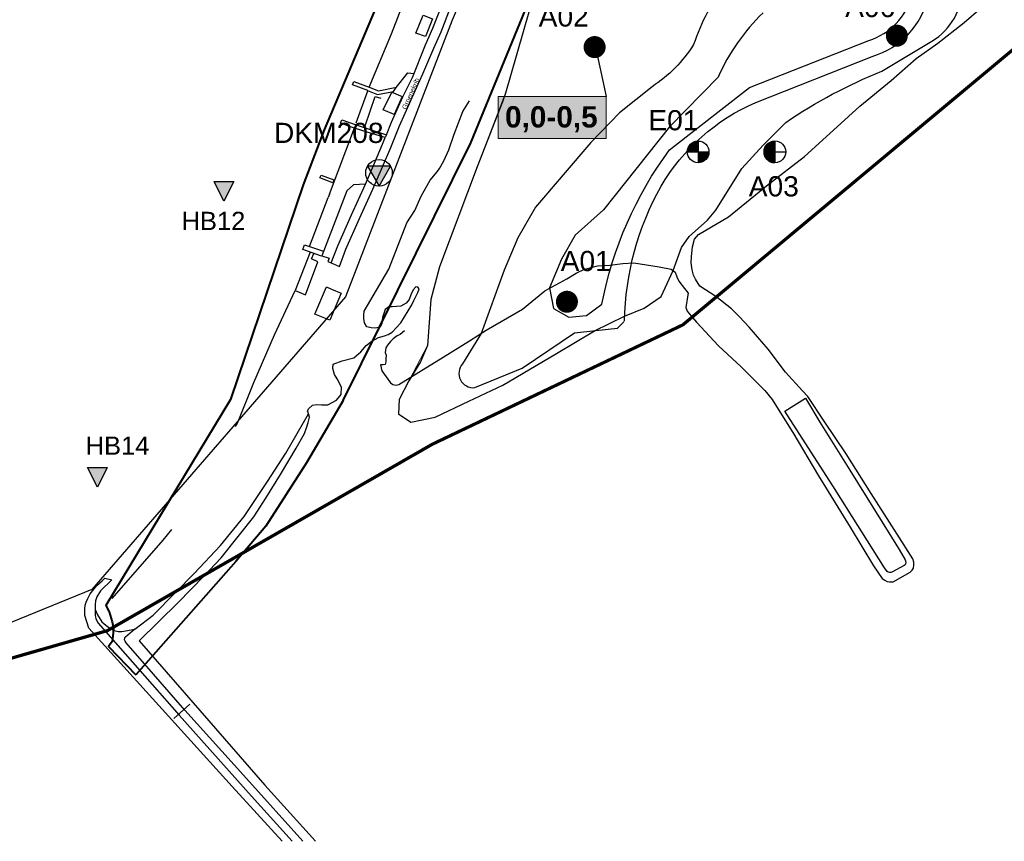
# Model space of a CAD drawing. Extents: x 158343 to 162498, y 431347 to 434500.
# Tile 3 of 248: x 158861 to 159166, y 433000 to 433254. Entities that reach past the tile are written whole.
import ezdxf
from ezdxf.enums import TextEntityAlignment as Align

# ---------------------------------------------------------------- set-up
doc = ezdxf.new("R2010")
doc.units = 0
doc.header["$LTSCALE"] = 10
doc.header["$MEASUREMENT"] = 0
doc.layers.get('0').update_dxf_attribs({"color": 1, "linetype": 'CONTINUOUS'})
doc.layers.get('Defpoints').update_dxf_attribs({"linetype": 'CONTINUOUS', "lineweight": 0})
doc.layers.add('000_onzichtbaar', color=8, linetype='CONTINUOUS', plot=False)
doc.layers.add('MEET', color=6, linetype='CONTINUOUS', plot=False)
for name, color, linetype in [('33_trappen en balustraden', 252, 'CONTINUOUS'), ('44_plafonds', 8, 'CONTINUOUS'), ('47_binneninrichting', 8, 'CONTINUOUS'), ('BORING-MWH', 7, 'CONTINUOUS'), ('BORING-MWH-NEW', 7, 'CONTINUOUS'), ('KLASSE-B-INDUSTRIE', 40, 'CONTINUOUS'), ('KWALITEIT-DIEPTE', 7, 'CONTINUOUS'), ('nieuw006m', 8, 'CONTINUOUS'), ('SONDERING', 7, 'CONTINUOUS'), ('STRNM', 7, 'CONTINUOUS'), ('WB-STEEKMONSTER', 7, 'CONTINUOUS'), ('X-XX-AL-grens_project-G', 7, 'AL-grens_project')]:
    doc.layers.add(name, color=color, linetype=linetype)
doc.styles.add('STANDAARD', font='arial.ttf')
doc.styles.get("Standard").update_dxf_attribs({"font": 'arial.ttf'})
doc.styles.add('Style-STANDARD', font='arial.ttf')
doc.styles.add('STYLE3', font='arialbd.ttf')
doc.linetypes.add('AL-grens_project', pattern='A,3.5,-2,[8,CCS.shx,S=2.5,R=0,X=0,Y=0],-2,3.5', length=11)

# ---------------------------------------------------------------- blocks, each defined once
blk = doc.blocks.new('STEEK')
at = {"layer": 'WB-STEEKMONSTER'}
blk.add_lwpolyline([(-2.7, 5.4), (2.7, 5.4), (0, 0)], close=True, dxfattribs=at)
blk.add_solid([(0, 0), (2.7, 5.4), (-2.7, 5.4)], dxfattribs=at)
at = {"layer": 'WB-STEEKMONSTER', "style": 'STANDAARD'}
blk.add_attdef('BNO', (-3.22, 8.87), '', height=5, dxfattribs=at)
blk = doc.blocks.new('B-4-MWH')
at = {"layer": 'BORING-MWH', "const_width": 2.19}
blk.add_lwpolyline([(-1.09, 0, 1), (1.09, 0, 1)], format="xyb", close=True, dxfattribs=at)
at = {"layer": 'BORING-MWH', "style": 'STANDAARD'}
blk.add_attdef('BNO', (2.3, 2.3), '', height=4, dxfattribs=at)
blk = doc.blocks.new('*X37')
at = {"color": 0}
for p, q in [((-69.56, 39.7), (-64.08, 39.7)), ((-69.56, 39.65), (-64.08, 39.65)), ((-69.55, 39.48), (-69.55, 39.71)), ((-69.55, 39.6), (-64.08, 39.6)), ((-69.55, 39.55), (-64.08, 39.55)), ((-69.55, 39.5), (-64.08, 39.5)), ((-69.55, 39.45), (-64.08, 39.45)), ((-69.55, 39.4), (-64.08, 39.4)), ((-69.54, 39.35), (-64.08, 39.35)), ((-69.54, 39.3), (-64.08, 39.3)), ((-69.53, 39.25), (-64.08, 39.25)), ((-69.53, 39.2), (-64.08, 39.2)), ((-69.52, 39.15), (-64.08, 39.15)), ((-69.52, 39.1), (-64.08, 39.1)), ((-69.51, 39.05), (-64.08, 39.05)), ((-69.5, 38.97), (-69.5, 39.71)), ((-69.5, 39), (-64.08, 39)), ((-69.5, 38.95), (-64.08, 38.95)), ((-69.49, 38.9), (-64.08, 38.9)), ((-69.48, 38.85), (-64.08, 38.85)), ((-69.47, 38.8), (-64.08, 38.8)), ((-69.46, 38.75), (-64.08, 38.75)), ((-69.45, 38.68), (-69.45, 39.71)), ((-69.45, 38.7), (-64.08, 38.7)), ((-69.44, 38.65), (-64.08, 38.65)), ((-69.43, 38.6), (-64.08, 38.6)), ((-69.42, 38.55), (-64.08, 38.55)), ((-69.41, 38.5), (-64.08, 38.5)), ((-69.4, 38.45), (-69.4, 39.71)), ((-69.4, 38.45), (-64.08, 38.45)), ((-69.39, 38.4), (-64.08, 38.4)), ((-69.37, 38.35), (-64.08, 38.35)), ((-69.36, 38.3), (-64.08, 38.3)), ((-69.35, 38.26), (-69.35, 39.71)), ((-69.35, 38.25), (-64.08, 38.25)), ((-69.33, 38.2), (-64.08, 38.2)), ((-69.32, 38.15), (-64.08, 38.15)), ((-69.3, 38.09), (-69.3, 39.71)), ((-69.3, 38.1), (-64.08, 38.1)), ((-69.29, 38.05), (-64.08, 38.05)), ((-69.27, 38), (-64.08, 38)), ((-69.25, 37.94), (-69.25, 39.71)), ((-69.25, 37.95), (-64.08, 37.95)), ((-69.23, 37.9), (-64.08, 37.9)), ((-69.22, 37.85), (-64.08, 37.85)), ((-69.2, 37.81), (-69.2, 39.71)), ((-69.2, 37.8), (-64.08, 37.8)), ((-69.18, 37.75), (-64.08, 37.75)), ((-69.16, 37.7), (-64.08, 37.7)), ((-69.15, 37.68), (-69.15, 39.71)), ((-69.14, 37.65), (-64.08, 37.65)), ((-69.12, 37.6), (-64.08, 37.6)), ((-69.1, 37.56), (-69.1, 39.71)), ((-69.1, 37.55), (-64.08, 37.55)), ((-69.07, 37.5), (-64.08, 37.5)), ((-69.05, 37.45), (-69.05, 39.71)), ((-69.05, 37.45), (-64.08, 37.45)), ((-69.03, 37.4), (-64.08, 37.4)), ((-69, 37.34), (-69, 39.71)), ((-69, 37.35), (-64.08, 37.35)), ((-68.98, 37.3), (-64.08, 37.3)), ((-68.95, 37.24), (-68.95, 39.71)), ((-68.95, 37.25), (-64.08, 37.25)), ((-68.93, 37.2), (-64.08, 37.2)), ((-68.9, 37.15), (-68.9, 39.71)), ((-68.9, 37.15), (-64.08, 37.15)), ((-68.87, 37.1), (-64.08, 37.1)), ((-68.85, 37.06), (-68.85, 39.71)), ((-68.85, 37.05), (-64.08, 37.05)), ((-68.82, 37), (-64.08, 37)), ((-68.8, 36.97), (-68.8, 39.71)), ((-68.79, 36.95), (-64.08, 36.95)), ((-68.76, 36.9), (-64.08, 36.9)), ((-68.75, 36.89), (-68.75, 39.71)), ((-68.73, 36.85), (-64.08, 36.85)), ((-68.7, 36.81), (-68.7, 39.71)), ((-68.69, 36.8), (-64.08, 36.8)), ((-68.66, 36.75), (-64.08, 36.75)), ((-68.65, 36.73), (-68.65, 39.71)), ((-68.63, 36.7), (-64.08, 36.7)), ((-68.6, 36.66), (-68.6, 39.71)), ((-68.6, 36.65), (-64.08, 36.65)), ((-68.56, 36.6), (-64.08, 36.6)), ((-68.55, 36.58), (-68.55, 39.71)), ((-68.53, 36.55), (-64.08, 36.55)), ((-68.5, 36.51), (-68.5, 39.71)), ((-68.49, 36.5), (-64.08, 36.5)), ((-68.45, 36.45), (-68.45, 39.71)), ((-68.45, 36.45), (-64.08, 36.45)), ((-68.41, 36.4), (-64.08, 36.4)), ((-68.4, 36.38), (-68.4, 39.71)), ((-68.38, 36.35), (-64.08, 36.35)), ((-68.35, 36.32), (-68.35, 39.71)), ((-68.34, 36.3), (-64.08, 36.3)), ((-68.3, 36.26), (-68.3, 39.71)), ((-68.29, 36.25), (-64.08, 36.25)), ((-68.25, 36.2), (-68.25, 39.71)), ((-68.25, 36.2), (-64.08, 36.2)), ((-68.21, 36.15), (-64.08, 36.15)), ((-68.2, 36.14), (-68.2, 39.71)), ((-68.17, 36.1), (-64.08, 36.1)), ((-68.15, 36.08), (-68.15, 39.71)), ((-68.12, 36.05), (-64.08, 36.05)), ((-68.1, 36.03), (-68.1, 39.71)), ((-68.07, 36), (-64.08, 36)), ((-68.05, 35.97), (-68.05, 39.71)), ((-68.03, 35.95), (-64.08, 35.95)), ((-68, 35.92), (-68, 39.71)), ((-67.98, 35.9), (-64.08, 35.9)), ((-67.95, 35.87), (-67.95, 39.71)), ((-67.93, 35.85), (-64.08, 35.85)), ((-67.9, 35.82), (-67.9, 39.71)), ((-67.88, 35.8), (-64.08, 35.8)), ((-67.85, 35.77), (-67.85, 39.71)), ((-67.82, 35.75), (-64.08, 35.75)), ((-67.8, 35.73), (-67.8, 39.71)), ((-67.77, 35.7), (-64.08, 35.7)), ((-67.75, 35.68), (-67.75, 39.71)), ((-67.72, 35.65), (-64.08, 35.65)), ((-67.7, 35.64), (-67.7, 39.71)), ((-67.66, 35.6), (-64.08, 35.6)), ((-67.65, 35.59), (-67.65, 39.71)), ((-67.6, 35.55), (-67.6, 39.71)), ((-67.6, 35.55), (-64.08, 35.55)), ((-67.55, 35.51), (-67.55, 39.71)), ((-67.54, 35.5), (-64.08, 35.5)), ((-67.5, 35.47), (-67.5, 39.71)), ((-67.48, 35.45), (-64.08, 35.45)), ((-67.45, 35.43), (-67.45, 39.71)), ((-67.41, 35.4), (-64.08, 35.4)), ((-67.4, 35.39), (-67.4, 39.71)), ((-67.35, 35.35), (-67.35, 39.71)), ((-67.35, 35.35), (-64.08, 35.35)), ((-67.3, 35.31), (-67.3, 39.71)), ((-67.28, 35.3), (-64.08, 35.3)), ((-67.25, 35.28), (-67.25, 39.71)), ((-67.21, 35.25), (-64.08, 35.25)), ((-67.2, 35.24), (-67.2, 39.71)), ((-67.15, 35.21), (-67.15, 39.71)), ((-67.14, 35.2), (-64.08, 35.2)), ((-67.1, 35.18), (-67.1, 39.71)), ((-67.06, 35.15), (-64.08, 35.15)), ((-67.05, 35.14), (-67.05, 39.71)), ((-67, 35.11), (-67, 39.71)), ((-66.98, 35.1), (-64.08, 35.1)), ((-66.95, 35.08), (-66.95, 39.71)), ((-66.9, 35.05), (-66.9, 39.71)), ((-66.9, 35.05), (-64.08, 35.05)), ((-66.85, 35.02), (-66.85, 39.71)), ((-66.82, 35), (-64.08, 35)), ((-66.8, 34.99), (-66.8, 39.71)), ((-66.75, 34.96), (-66.75, 39.71)), ((-66.73, 34.95), (-64.08, 34.95)), ((-66.7, 34.93), (-66.7, 39.71)), ((-66.65, 34.91), (-66.65, 39.71)), ((-66.64, 34.9), (-64.08, 34.9)), ((-66.6, 34.88), (-66.6, 39.71)), ((-66.55, 34.85), (-66.55, 39.71)), ((-66.54, 34.85), (-64.08, 34.85)), ((-66.5, 34.83), (-66.5, 39.71)), ((-66.45, 34.8), (-66.45, 39.71)), ((-66.44, 34.8), (-64.08, 34.8)), ((-66.4, 34.78), (-66.4, 39.71)), ((-66.35, 34.76), (-66.35, 39.71)), ((-66.3, 34.73), (-66.3, 39.71)), ((-66.25, 34.71), (-66.25, 39.71)), ((-66.2, 34.69), (-66.2, 39.71)), ((-66.15, 34.67), (-66.15, 39.71)), ((-66.1, 34.65), (-66.1, 39.71)), ((-66.05, 34.63), (-66.05, 39.71)), ((-66, 34.61), (-66, 39.71)), ((-65.95, 34.59), (-65.95, 39.71)), ((-65.9, 34.57), (-65.9, 39.71)), ((-65.85, 34.56), (-65.85, 39.71)), ((-65.8, 34.54), (-65.8, 39.71)), ((-65.75, 34.52), (-65.75, 39.71)), ((-65.7, 34.51), (-65.7, 39.71)), ((-65.65, 34.49), (-65.65, 39.71)), ((-65.6, 34.48), (-65.6, 39.71)), ((-65.55, 34.46), (-65.55, 39.71)), ((-65.5, 34.45), (-65.5, 39.71)), ((-65.45, 34.44), (-65.45, 39.71)), ((-65.4, 34.42), (-65.4, 39.71)), ((-65.35, 34.41), (-65.35, 39.71)), ((-65.3, 34.4), (-65.3, 39.71)), ((-65.25, 34.39), (-65.25, 39.71)), ((-65.2, 34.38), (-65.2, 39.71)), ((-65.15, 34.37), (-65.15, 39.71)), ((-65.1, 34.36), (-65.1, 39.71)), ((-65.05, 34.35), (-65.05, 39.71)), ((-65, 34.34), (-65, 39.71)), ((-64.95, 34.33), (-64.95, 39.71)), ((-64.9, 34.32), (-64.9, 39.71)), ((-64.85, 34.31), (-64.85, 39.71)), ((-64.8, 34.31), (-64.8, 39.71)), ((-64.75, 34.3), (-64.75, 39.71)), ((-64.7, 34.29), (-64.7, 39.71)), ((-64.65, 34.29), (-64.65, 39.71)), ((-64.6, 34.28), (-64.6, 39.71)), ((-64.55, 34.28), (-64.55, 39.71)), ((-64.5, 34.27), (-64.5, 39.71)), ((-64.45, 34.27), (-64.45, 39.71)), ((-64.4, 34.27), (-64.4, 39.71)), ((-64.35, 34.26), (-64.35, 39.71)), ((-64.3, 34.26), (-64.3, 39.71)), ((-64.25, 34.26), (-64.25, 39.71)), ((-64.2, 34.26), (-64.2, 39.71)), ((-64.15, 34.26), (-64.15, 39.71)), ((-64.1, 34.26), (-64.1, 39.71)), ((-66.33, 34.75), (-64.08, 34.75)), ((-66.22, 34.7), (-64.08, 34.7)), ((-66.1, 34.65), (-64.08, 34.65)), ((-65.97, 34.6), (-64.08, 34.6)), ((-65.83, 34.55), (-64.08, 34.55)), ((-65.67, 34.5), (-64.08, 34.5)), ((-65.5, 34.45), (-64.08, 34.45)), ((-65.3, 34.4), (-64.08, 34.4)), ((-65.07, 34.35), (-64.08, 34.35)), ((-64.75, 34.3), (-64.08, 34.3))]:
    blk.add_line(p, q, dxfattribs=at)
blk = doc.blocks.new('*X36')
at = {"color": 0}
for p, q in [((-69.51, 79.55), (-64.08, 79.55)), ((-69.5, 79.65), (-64.08, 79.65)), ((-69.5, 78.78), (-69.5, 79.62)), ((-69.5, 79.6), (-64.08, 79.6)), ((-69.49, 79.7), (-64.08, 79.7)), ((-69.48, 79.75), (-64.08, 79.75)), ((-69.47, 79.8), (-64.08, 79.8)), ((-69.46, 79.85), (-64.08, 79.85)), ((-69.45, 78.78), (-69.45, 79.91)), ((-69.45, 79.9), (-64.08, 79.9)), ((-69.44, 79.95), (-64.08, 79.95)), ((-69.43, 80), (-64.08, 80)), ((-69.42, 80.05), (-64.08, 80.05)), ((-69.41, 80.1), (-64.08, 80.1)), ((-69.4, 80.15), (-64.08, 80.15)), ((-69.4, 78.78), (-69.4, 80.13)), ((-69.38, 80.2), (-64.08, 80.2)), ((-69.37, 80.25), (-64.08, 80.25)), ((-69.36, 80.3), (-64.08, 80.3)), ((-69.35, 78.78), (-69.35, 80.32)), ((-69.34, 80.35), (-64.08, 80.35)), ((-69.33, 80.4), (-64.08, 80.4)), ((-69.31, 80.45), (-64.08, 80.45)), ((-69.3, 80.5), (-64.08, 80.5)), ((-69.3, 78.78), (-69.3, 80.49)), ((-69.28, 80.55), (-64.08, 80.55)), ((-69.26, 80.6), (-64.08, 80.6)), ((-69.25, 80.65), (-64.08, 80.65)), ((-69.25, 78.78), (-69.25, 80.64)), ((-69.23, 80.7), (-64.08, 80.7)), ((-69.21, 80.75), (-64.08, 80.75)), ((-69.2, 78.78), (-69.2, 80.78)), ((-69.19, 80.8), (-64.08, 80.8)), ((-69.17, 80.85), (-64.08, 80.85)), ((-69.15, 78.78), (-69.15, 80.91)), ((-69.15, 80.9), (-64.08, 80.9)), ((-69.13, 80.95), (-64.08, 80.95)), ((-69.11, 81), (-64.08, 81)), ((-69.1, 78.78), (-69.1, 81.02)), ((-69.09, 81.05), (-64.08, 81.05)), ((-69.07, 81.1), (-64.08, 81.1)), ((-69.05, 78.78), (-69.05, 81.14)), ((-69.04, 81.15), (-64.08, 81.15)), ((-69.02, 81.2), (-64.08, 81.2)), ((-69, 81.25), (-64.08, 81.25)), ((-69, 78.78), (-69, 81.24)), ((-68.97, 81.3), (-64.08, 81.3)), ((-68.95, 81.35), (-64.08, 81.35)), ((-68.95, 78.78), (-68.95, 81.34)), ((-68.92, 81.4), (-64.08, 81.4)), ((-68.9, 78.78), (-68.9, 81.44)), ((-68.89, 81.45), (-64.08, 81.45)), ((-68.86, 81.5), (-64.08, 81.5)), ((-68.85, 78.78), (-68.85, 81.53)), ((-68.84, 81.55), (-64.08, 81.55)), ((-68.81, 81.6), (-64.08, 81.6)), ((-68.8, 78.78), (-68.8, 81.61)), ((-68.78, 81.65), (-64.08, 81.65)), ((-68.75, 81.7), (-64.08, 81.7)), ((-68.75, 78.78), (-68.75, 81.7)), ((-68.72, 81.75), (-64.08, 81.75)), ((-68.7, 78.78), (-68.7, 81.78)), ((-68.69, 81.8), (-64.08, 81.8)), ((-68.65, 81.85), (-64.08, 81.85)), ((-68.65, 78.78), (-68.65, 81.85)), ((-68.62, 81.9), (-64.08, 81.9)), ((-68.6, 78.78), (-68.6, 81.93)), ((-68.59, 81.95), (-64.08, 81.95)), ((-68.55, 82), (-64.08, 82)), ((-68.55, 78.78), (-68.55, 82)), ((-68.52, 82.05), (-64.08, 82.05)), ((-68.5, 78.78), (-68.5, 82.07)), ((-68.48, 82.1), (-64.08, 82.1)), ((-68.45, 78.78), (-68.45, 82.14)), ((-68.44, 82.15), (-64.08, 82.15)), ((-68.4, 82.2), (-64.08, 82.2)), ((-68.4, 78.78), (-68.4, 82.2)), ((-68.36, 82.25), (-64.08, 82.25)), ((-68.35, 78.78), (-68.35, 82.27)), ((-68.32, 82.3), (-64.08, 82.3)), ((-68.3, 78.78), (-68.3, 82.33)), ((-68.28, 82.35), (-64.08, 82.35)), ((-68.25, 78.78), (-68.25, 82.39)), ((-68.24, 82.4), (-64.08, 82.4)), ((-68.2, 82.45), (-64.08, 82.45)), ((-68.2, 78.78), (-68.2, 82.45)), ((-68.15, 82.5), (-64.08, 82.5)), ((-68.15, 78.78), (-68.15, 82.5)), ((-68.11, 82.55), (-64.08, 82.55)), ((-68.1, 78.78), (-68.1, 82.56)), ((-68.06, 82.6), (-64.08, 82.6)), ((-68.05, 78.78), (-68.05, 82.61)), ((-68.01, 82.65), (-64.08, 82.65)), ((-68, 78.78), (-68, 82.66)), ((-67.96, 82.7), (-64.08, 82.7)), ((-67.95, 78.78), (-67.95, 82.71)), ((-67.91, 82.75), (-64.08, 82.75)), ((-67.9, 78.78), (-67.9, 82.76)), ((-67.86, 82.8), (-64.08, 82.8)), ((-67.85, 78.78), (-67.85, 82.81)), ((-67.81, 82.85), (-64.08, 82.85)), ((-67.8, 78.78), (-67.8, 82.86)), ((-67.76, 82.9), (-64.08, 82.9)), ((-67.75, 78.78), (-67.75, 82.9)), ((-67.7, 82.95), (-64.08, 82.95)), ((-67.7, 78.78), (-67.7, 82.95)), ((-67.65, 78.78), (-67.65, 82.99)), ((-67.64, 83), (-64.08, 83)), ((-67.6, 78.78), (-67.6, 83.04)), ((-67.58, 83.05), (-64.08, 83.05)), ((-67.55, 78.78), (-67.55, 83.08)), ((-67.52, 83.1), (-64.08, 83.1)), ((-67.5, 78.78), (-67.5, 83.12)), ((-67.46, 83.15), (-64.08, 83.15)), ((-67.45, 78.78), (-67.45, 83.16)), ((-67.4, 83.2), (-64.08, 83.2)), ((-67.4, 78.78), (-67.4, 83.2)), ((-67.35, 78.78), (-67.35, 83.23)), ((-67.33, 83.25), (-64.08, 83.25)), ((-67.3, 78.78), (-67.3, 83.27)), ((-67.26, 83.3), (-64.08, 83.3)), ((-67.25, 78.78), (-67.25, 83.31)), ((-67.2, 78.78), (-67.2, 83.34)), ((-67.19, 83.35), (-64.08, 83.35)), ((-67.15, 78.78), (-67.15, 83.38)), ((-67.12, 83.4), (-64.08, 83.4)), ((-67.1, 78.78), (-67.1, 83.41)), ((-67.05, 78.78), (-67.05, 83.44)), ((-67.04, 83.45), (-64.08, 83.45)), ((-67, 78.78), (-67, 83.48)), ((-66.96, 83.5), (-64.08, 83.5)), ((-66.95, 78.78), (-66.95, 83.51)), ((-66.9, 78.78), (-66.9, 83.54)), ((-66.88, 83.55), (-64.08, 83.55)), ((-66.85, 78.78), (-66.85, 83.57)), ((-66.8, 78.78), (-66.8, 83.6)), ((-66.79, 83.6), (-64.08, 83.6)), ((-66.75, 78.78), (-66.75, 83.62)), ((-66.7, 83.65), (-64.08, 83.65)), ((-66.7, 78.78), (-66.7, 83.65)), ((-66.65, 78.78), (-66.65, 83.68)), ((-66.61, 83.7), (-64.08, 83.7)), ((-66.6, 78.78), (-66.6, 83.71)), ((-66.55, 78.78), (-66.55, 83.73)), ((-66.51, 83.75), (-64.08, 83.75)), ((-66.5, 78.78), (-66.5, 83.76)), ((-66.45, 78.78), (-66.45, 83.78)), ((-66.41, 83.8), (-64.08, 83.8)), ((-66.4, 78.78), (-66.4, 83.8)), ((-66.35, 78.78), (-66.35, 83.83)), ((-66.3, 83.85), (-64.08, 83.85)), ((-66.3, 78.78), (-66.3, 83.85)), ((-66.25, 78.78), (-66.25, 83.87)), ((-66.2, 78.78), (-66.2, 83.89)), ((-66.19, 83.9), (-64.08, 83.9)), ((-66.15, 78.78), (-66.15, 83.92)), ((-66.1, 78.78), (-66.1, 83.94)), ((-66.06, 83.95), (-64.08, 83.95)), ((-66.05, 78.78), (-66.05, 83.96)), ((-66, 78.78), (-66, 83.97)), ((-65.95, 78.78), (-65.95, 83.99)), ((-65.93, 84), (-64.08, 84)), ((-65.9, 78.78), (-65.9, 84.01)), ((-65.85, 78.78), (-65.85, 84.03)), ((-65.8, 78.78), (-65.8, 84.05)), ((-65.79, 84.05), (-64.08, 84.05)), ((-65.75, 78.78), (-65.75, 84.06)), ((-65.7, 78.78), (-65.7, 84.08)), ((-65.65, 78.78), (-65.65, 84.09)), ((-65.63, 84.1), (-64.08, 84.1)), ((-65.6, 78.78), (-65.6, 84.11)), ((-65.55, 78.78), (-65.55, 84.12)), ((-65.5, 78.78), (-65.5, 84.14)), ((-65.45, 84.15), (-64.08, 84.15)), ((-65.45, 78.78), (-65.45, 84.15)), ((-65.4, 78.78), (-65.4, 84.16)), ((-65.35, 78.78), (-65.35, 84.17)), ((-65.3, 78.78), (-65.3, 84.19)), ((-65.25, 78.78), (-65.25, 84.2)), ((-65.24, 84.2), (-64.08, 84.2)), ((-65.2, 78.78), (-65.2, 84.21)), ((-65.15, 78.78), (-65.15, 84.22)), ((-65.1, 78.78), (-65.1, 84.23)), ((-65.05, 78.78), (-65.05, 84.24)), ((-65, 78.78), (-65, 84.25)), ((-64.99, 84.25), (-64.08, 84.25)), ((-64.95, 78.78), (-64.95, 84.26)), ((-64.9, 78.78), (-64.9, 84.26)), ((-64.85, 78.78), (-64.85, 84.27)), ((-64.8, 78.78), (-64.8, 84.28)), ((-64.75, 78.78), (-64.75, 84.29)), ((-64.7, 78.78), (-64.7, 84.29)), ((-64.65, 78.78), (-64.65, 84.3)), ((-64.62, 84.3), (-64.08, 84.3)), ((-64.6, 78.78), (-64.6, 84.3)), ((-64.55, 78.78), (-64.55, 84.31)), ((-64.5, 78.78), (-64.5, 84.31)), ((-64.45, 78.78), (-64.45, 84.31)), ((-64.4, 78.78), (-64.4, 84.32)), ((-64.35, 78.78), (-64.35, 84.32)), ((-64.3, 78.78), (-64.3, 84.32)), ((-64.25, 78.78), (-64.25, 84.33)), ((-64.2, 78.78), (-64.2, 84.33)), ((-64.15, 78.78), (-64.15, 84.33)), ((-64.1, 78.78), (-64.1, 84.33)), ((-69.56, 78.95), (-64.08, 78.95)), ((-69.56, 78.9), (-64.08, 78.9)), ((-69.56, 78.85), (-64.08, 78.85)), ((-69.56, 78.8), (-64.08, 78.8)), ((-69.55, 79.15), (-64.08, 79.15)), ((-69.55, 78.78), (-69.55, 79.11)), ((-69.55, 79.1), (-64.08, 79.1)), ((-69.55, 79.05), (-64.08, 79.05)), ((-69.55, 79), (-64.08, 79)), ((-69.54, 79.3), (-64.08, 79.3)), ((-69.54, 79.25), (-64.08, 79.25)), ((-69.54, 79.2), (-64.08, 79.2)), ((-69.53, 79.4), (-64.08, 79.4)), ((-69.53, 79.35), (-64.08, 79.35)), ((-69.52, 79.5), (-64.08, 79.5)), ((-69.52, 79.45), (-64.08, 79.45))]:
    blk.add_line(p, q, dxfattribs=at)
blk = doc.blocks.new('BO-2M')
at = {"layer": 'BORING-MWH-NEW'}
for points in [[(-0.01, 1.34), (-0.01, -1.37)], [(-1.35, -0.01), (1.34, -0.01)]]:
    blk.add_lwpolyline(points, dxfattribs=at)
blk.add_circle((0, 0), 1.35, dxfattribs=at)
at = {"layer": 'BORING-MWH-NEW', "xscale": 0.2454484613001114, "yscale": 0.2454484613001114, "zscale": 0.2454484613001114}
for name, p in [('*X36', (15.72, -19.35)), ('*X37', (15.72, -9.76))]:
    blk.add_blockref(name, p, dxfattribs=at)
at = {"layer": 'BORING-MWH-NEW', "style": 'STANDAARD'}
blk.add_attdef('BNO', (-3.32, 3.16), '', height=2.5, dxfattribs=at)
blk = doc.blocks.new('BO-1.5M')
at = {"layer": 'BORING-MWH-NEW'}
blk.add_hatch(color=256, dxfattribs=at).paths.add_polyline_path([(-0.01, -1.34, 0.412919), (1.34, -0.01), (-0.01, -0.01)])
for p, q in [((-0.55, -0.01), (-0.55, 1.22)), ((-0.55, 1.22), (-0.01, 1.22)), ((-0.53, -0.01), (-0.53, 1.23)), ((-0.52, -0.01), (-0.52, 1.24)), ((-0.52, 1.24), (-0.01, 1.24)), ((-0.51, -0.01), (-0.51, 1.24)), ((-0.5, -0.01), (-0.5, 1.25)), ((-0.49, -0.01), (-0.49, 1.25)), ((-0.49, 1.25), (-0.01, 1.25)), ((-0.47, -0.01), (-0.47, 1.26)), ((-0.46, -0.01), (-0.46, 1.26)), ((-0.46, 1.26), (-0.01, 1.26)), ((-0.45, -0.01), (-0.45, 1.26)), ((-0.44, -0.01), (-0.44, 1.27)), ((-0.43, -0.01), (-0.43, 1.27)), ((-0.42, 1.27), (-0.01, 1.27)), ((-0.41, -0.01), (-0.41, 1.28)), ((-0.4, -0.01), (-0.4, 1.28)), ((-0.39, -0.01), (-0.39, 1.28)), ((-0.38, -0.01), (-0.38, 1.29)), ((-0.38, 1.29), (-0.01, 1.29)), ((-0.36, -0.01), (-0.36, 1.29)), ((-0.35, -0.01), (-0.35, 1.29)), ((-0.34, -0.01), (-0.34, 1.3)), ((-0.34, 1.3), (-0.01, 1.3)), ((-0.33, -0.01), (-0.33, 1.3)), ((-0.32, -0.01), (-0.32, 1.3)), ((-0.3, -0.01), (-0.3, 1.31)), ((-0.29, -0.01), (-0.29, 1.31)), ((-0.29, 1.31), (-0.01, 1.31)), ((-0.28, -0.01), (-0.28, 1.31)), ((-0.27, -0.01), (-0.27, 1.31)), ((-0.25, -0.01), (-0.25, 1.32)), ((-0.24, -0.01), (-0.24, 1.32)), ((-0.23, -0.01), (-0.23, 1.32)), ((-0.23, 1.32), (-0.01, 1.32)), ((-0.22, -0.01), (-0.22, 1.32)), ((-0.21, -0.01), (-0.21, 1.33)), ((-0.19, -0.01), (-0.19, 1.33)), ((-0.18, -0.01), (-0.18, 1.33)), ((-0.17, -0.01), (-0.17, 1.33)), ((-0.16, -0.01), (-0.16, 1.33)), ((-0.14, -0.01), (-0.14, 1.33)), ((-0.14, 1.33), (-0.01, 1.33)), ((-0.13, -0.01), (-0.13, 1.33)), ((-0.12, -0.01), (-0.12, 1.34)), ((-0.11, -0.01), (-0.11, 1.34)), ((-0.1, -0.01), (-0.1, 1.34)), ((-0.08, -0.01), (-0.08, 1.34)), ((-0.07, -0.01), (-0.07, 1.34)), ((-0.06, -0.01), (-0.06, 1.34)), ((-0.05, -0.01), (-0.05, 1.34)), ((-0.03, -0.01), (-0.03, 1.34)), ((-0.02, -0.01), (-0.02, 1.34)), ((-0.01, -0.01), (-0.01, 1.34)), ((-0.01, 1.34), (-0.01, -1.36)), ((-1.34, 0.13), (-0.01, 0.13)), ((-1.34, 0.11), (-0.01, 0.11)), ((-1.34, 0.1), (-0.01, 0.1)), ((-1.34, 0.09), (-0.01, 0.09)), ((-1.34, 0.08), (-0.01, 0.08)), ((-1.34, 0.07), (-0.01, 0.07)), ((-1.34, -0.01), (-1.34, 0.07)), ((-1.34, 0.05), (-0.01, 0.05)), ((-1.34, 0.04), (-0.01, 0.04)), ((-1.34, 0.03), (-0.01, 0.03)), ((-1.34, 0.02), (-0.01, 0.02)), ((-1.34, 0.01), (-0.01, 0.01)), ((-1.33, 0.2), (-0.01, 0.2)), ((-1.33, 0.19), (-0.01, 0.19)), ((-1.33, -0.01), (-1.33, 0.19)), ((-1.33, 0.18), (-0.01, 0.18)), ((-1.33, 0.16), (-0.01, 0.16)), ((-1.33, 0.15), (-0.01, 0.15)), ((-1.33, 0.14), (-0.01, 0.14)), ((-1.32, 0.26), (-0.01, 0.26)), ((-1.32, -0.01), (-1.32, 0.26)), ((-1.32, 0.25), (-0.01, 0.25)), ((-1.32, 0.24), (-0.01, 0.24)), ((-1.32, 0.22), (-0.01, 0.22)), ((-1.32, 0.21), (-0.01, 0.21)), ((-1.31, 0.31), (-0.01, 0.31)), ((-1.31, 0.3), (-0.01, 0.3)), ((-1.31, 0.29), (-0.01, 0.29)), ((-1.31, 0.27), (-0.01, 0.27)), ((-1.3, 0.35), (-0.01, 0.35)), ((-1.3, 0.33), (-0.01, 0.33)), ((-1.3, 0.32), (-0.01, 0.32)), ((-1.3, -0.01), (-1.3, 0.32)), ((-1.29, 0.38), (-0.01, 0.38)), ((-1.29, 0.37), (-0.01, 0.37)), ((-1.29, 0.36), (-0.01, 0.36)), ((-1.29, -0.01), (-1.29, 0.36)), ((-1.28, 0.41), (-0.01, 0.41)), ((-1.28, -0.01), (-1.28, 0.41)), ((-1.28, 0.4), (-0.01, 0.4)), ((-1.27, 0.44), (-0.01, 0.44)), ((-1.27, -0.01), (-1.27, 0.44)), ((-1.27, 0.43), (-0.01, 0.43)), ((-1.27, 0.42), (-0.01, 0.42)), ((-1.26, 0.47), (-0.01, 0.47)), ((-1.26, 0.46), (-0.01, 0.46)), ((-1.25, 0.49), (-0.01, 0.49)), ((-1.25, 0.48), (-0.01, 0.48)), ((-1.25, -0.01), (-1.25, 0.48)), ((-1.24, 0.52), (-0.01, 0.52)), ((-1.24, 0.51), (-0.01, 0.51)), ((-1.24, -0.01), (-1.24, 0.51)), ((-1.23, 0.54), (-0.01, 0.54)), ((-1.23, -0.01), (-1.23, 0.54)), ((-1.23, 0.53), (-0.01, 0.53)), ((-1.22, 0.57), (-0.01, 0.57)), ((-1.22, -0.01), (-1.22, 0.56)), ((-1.22, 0.55), (-0.01, 0.55)), ((-1.21, -0.01), (-1.21, 0.59)), ((-1.21, 0.58), (-0.01, 0.58)), ((-1.2, 0.6), (-0.01, 0.6)), ((-1.2, 0.59), (-0.01, 0.59)), ((-1.19, 0.63), (-0.01, 0.63)), ((-1.19, 0.61), (-0.01, 0.61)), ((-1.19, -0.01), (-1.19, 0.61)), ((-1.18, 0.64), (-0.01, 0.64)), ((-1.18, -0.01), (-1.18, 0.64)), ((-1.17, 0.66), (-0.01, 0.66)), ((-1.17, -0.01), (-1.17, 0.66)), ((-1.17, 0.65), (-0.01, 0.65)), ((-1.16, 0.68), (-0.01, 0.68)), ((-1.16, -0.01), (-1.16, 0.68)), ((-1.15, 0.69), (-0.01, 0.69)), ((-1.14, 0.71), (-0.01, 0.71)), ((-1.14, 0.7), (-0.01, 0.7)), ((-1.14, -0.01), (-1.14, 0.7)), ((-1.13, -0.01), (-1.13, 0.72)), ((-1.13, 0.72), (-0.01, 0.72)), ((-1.12, -0.01), (-1.12, 0.74)), ((-1.12, 0.74), (-0.01, 0.74)), ((-1.11, -0.01), (-1.11, 0.76)), ((-1.11, 0.75), (-0.01, 0.75)), ((-1.1, -0.01), (-1.1, 0.77)), ((-1.1, 0.77), (-0.01, 0.77)), ((-1.1, 0.76), (-0.01, 0.76)), ((-1.09, 0.79), (-0.01, 0.79)), ((-1.08, 0.8), (-0.01, 0.8)), ((-1.08, -0.01), (-1.08, 0.79)), ((-1.07, -0.01), (-1.07, 0.81)), ((-1.07, 0.81), (-0.01, 0.81)), ((-1.06, -0.01), (-1.06, 0.82)), ((-1.06, 0.82), (-0.01, 0.82)), ((-1.05, -0.01), (-1.05, 0.84)), ((-1.05, 0.83), (-0.01, 0.83)), ((-1.04, 0.85), (-0.01, 0.85)), ((-1.03, 0.86), (-0.01, 0.86)), ((-1.03, -0.01), (-1.03, 0.85)), ((-1.02, -0.01), (-1.02, 0.87)), ((-1.02, 0.87), (-0.01, 0.87)), ((-1.01, -0.01), (-1.01, 0.88)), ((-1.01, 0.88), (-0.01, 0.88)), ((-1, -0.01), (-1, 0.9)), ((-1, 0.9), (-0.01, 0.9)), ((-0.99, -0.01), (-0.99, 0.91)), ((-0.99, 0.91), (-0.01, 0.91)), ((-0.98, 0.92), (-0.01, 0.92)), ((-0.97, -0.01), (-0.97, 0.92)), ((-0.96, -0.01), (-0.96, 0.94)), ((-0.96, 0.93), (-0.01, 0.93)), ((-0.95, -0.01), (-0.95, 0.95)), ((-0.95, 0.94), (-0.01, 0.94)), ((-0.94, -0.01), (-0.94, 0.96)), ((-0.94, 0.96), (-0.01, 0.96)), ((-0.93, -0.01), (-0.93, 0.97)), ((-0.93, 0.97), (-0.01, 0.97)), ((-0.92, 0.98), (-0.01, 0.98)), ((-0.91, -0.01), (-0.91, 0.98)), ((-0.9, -0.01), (-0.9, 0.99)), ((-0.9, 0.99), (-0.01, 0.99)), ((-0.89, -0.01), (-0.89, 1.01)), ((-0.89, 1.01), (-0.01, 1.01)), ((-0.88, -0.01), (-0.88, 1.02)), ((-0.87, 1.02), (-0.01, 1.02)), ((-0.86, -0.01), (-0.86, 1.03)), ((-0.86, 1.03), (-0.01, 1.03)), ((-0.85, -0.01), (-0.85, 1.04)), ((-0.85, 1.04), (-0.01, 1.04)), ((-0.84, -0.01), (-0.84, 1.05)), ((-0.83, -0.01), (-0.83, 1.06)), ((-0.83, 1.05), (-0.01, 1.05)), ((-0.82, -0.01), (-0.82, 1.07)), ((-0.81, 1.07), (-0.01, 1.07)), ((-0.8, 1.08), (-0.01, 1.08)), ((-0.8, -0.01), (-0.8, 1.07)), ((-0.79, -0.01), (-0.79, 1.08)), ((-0.78, -0.01), (-0.78, 1.09)), ((-0.78, 1.09), (-0.01, 1.09)), ((-0.77, -0.01), (-0.77, 1.1)), ((-0.76, 1.1), (-0.01, 1.1)), ((-0.75, -0.01), (-0.75, 1.11)), ((-0.75, 1.11), (-0.01, 1.11)), ((-0.74, -0.01), (-0.74, 1.12)), ((-0.73, -0.01), (-0.73, 1.13)), ((-0.73, 1.13), (-0.01, 1.13)), ((-0.72, -0.01), (-0.72, 1.13)), ((-0.71, -0.01), (-0.71, 1.14)), ((-0.71, 1.14), (-0.01, 1.14)), ((-0.69, -0.01), (-0.69, 1.15)), ((-0.69, 1.15), (-0.01, 1.15)), ((-0.68, -0.01), (-0.68, 1.16)), ((-0.67, -0.01), (-0.67, 1.16)), ((-0.67, 1.16), (-0.01, 1.16)), ((-0.66, -0.01), (-0.66, 1.17)), ((-0.65, 1.18), (-0.01, 1.18)), ((-0.64, -0.01), (-0.64, 1.18)), ((-0.63, -0.01), (-0.63, 1.18)), ((-0.62, -0.01), (-0.62, 1.19)), ((-0.62, 1.19), (-0.01, 1.19)), ((-0.61, -0.01), (-0.61, 1.2)), ((-0.6, -0.01), (-0.6, 1.2)), ((-0.6, 1.2), (-0.01, 1.2)), ((-0.58, -0.01), (-0.58, 1.21)), ((-0.57, -0.01), (-0.57, 1.21)), ((-0.57, 1.21), (-0.01, 1.21)), ((-0.56, -0.01), (-0.56, 1.22)), ((-1.34, -0.01), (1.34, -0.01)), ((-1.34, -0.01), (-0.01, -0.01))]:
    blk.add_line(p, q, dxfattribs=at)
blk.add_circle((0, 0), 1.34, dxfattribs=at)
at = {"layer": 'BORING-MWH-NEW', "style": 'STANDAARD'}
blk.add_attdef('BNO', (-3.33, 3.08), '', height=2.5, dxfattribs=at)
blk = doc.blocks.new('SONDERING')
at = {"layer": 'SONDERING', "transparency": 33554687}
h = blk.add_hatch(color=256, dxfattribs=at)
h.dxf.hatch_style = 1
h.paths.add_polyline_path([(0, -1.65), (1.42, 0.84), (-1.42, 0.84)])
at = {"layer": 'SONDERING'}
blk.add_lwpolyline([(0, -1.65), (1.42, 0.84), (-1.42, 0.84), (0, -1.65)], dxfattribs=at)
blk.add_circle((0, 0), 1.65, dxfattribs=at)
blk.add_attdef('BNO', (-2.72, 3.37), '', height=2.5, dxfattribs=at)

msp = doc.modelspace()

# ---------------------------------------------------------------- hatches: boundary and pattern name
at = {"layer": 'KLASSE-B-INDUSTRIE'}
msp.add_hatch(color=256, dxfattribs=at).paths.add_polyline_path([(159008.92, 433230.63), (159042.33, 433230.63), (159042.33, 433217.64), (159008.92, 433217.64)])

# ---------------------------------------------------------------- linework, layer by layer
at = {"layer": '000_onzichtbaar', "linetype": 'Continuous', "lineweight": 40, "flags": 128}
for points in [[(158980.45, 433280.51), (158955.04, 433220.34), (158948.46, 433203.31), (158925.97, 433136.78), (158887.36, 433072.99), (158888.45, 433071.06), (158889.31, 433067.93), (158889.77, 433065.77), (158889.52, 433063.57), (158889.37, 433061.84), (158888.23, 433060.34), (158896.72, 433051.52)], [(158960.85, 433136.54), (159000.46, 433216.35), (159021.35, 433267.18)], [(158960.85, 433136.54), (158949.59, 433117.19), (158936.9, 433097.59), (158927.64, 433086.66), (158896.72, 433051.52)]]:
    msp.add_lwpolyline(points, dxfattribs=at)
at = {"layer": '33_trappen en balustraden', "flags": 128}
for points in [[(158968.92, 433233.52), (158975.85, 433250.11), (158979.83, 433260.22)], [(159113.96, 433221.24), (159120.99, 433227.69), (159130.63, 433235.66), (159138.35, 433242.39), (159145.1, 433247.13), (159153.28, 433253.59), (159159.37, 433258.88)], [(158982.19, 433166.17), (158982.82, 433167.46), (158984, 433170), (158984.4, 433171.11), (158984, 433171.66), (158983.38, 433171.76), (158982.58, 433170.82), (158981.91, 433169.19), (158981.39, 433167.78), (158980.46, 433166.66), (158978.81, 433165.77), (158976.04, 433165.57), (158975, 433165.49), (158973.95, 433164.67), (158973.1, 433162.25), (158972.85, 433160.27), (158972.31, 433159.22), (158970.76, 433158.87), (158969.55, 433159), (158968.22, 433159.32), (158967.52, 433160.57), (158967.27, 433161.86), (158967.31, 433163.04), (158967.44, 433164.15), (158975.04, 433177.21), (158980.64, 433191.51), (158983.06, 433195.39), (158985.09, 433199.84), (158987.84, 433204.75), (158990.05, 433207.3), (158990.77, 433208.36), (158992.07, 433210.76), (158993.68, 433214.14), (158995.25, 433218.99), (158998.01, 433226.03), (159000, 433229.27)], [(158956.63, 433200.42), (158964.4, 433220.91)], [(159067.73, 433169.85), (159067.08, 433165.28), (159067.43, 433164.18), (159068.49, 433162.92), (159070.39, 433160.8), (159077.13, 433153.44), (159084.21, 433146.91), (159091.51, 433139.6), (159093.77, 433136.79), (159096.19, 433132.99), (159100.16, 433126.57), (159108.18, 433113.19), (159117.95, 433097.31), (159125.18, 433085.3), (159127.85, 433081.34), (159128.67, 433080.86), (159129.4, 433080.45), (159130.1, 433080.36), (159131.3, 433080.34), (159136.52, 433083.4), (159137.19, 433083.98), (159137.6, 433084.6), (159137.63, 433085.64), (159137.64, 433086.46), (159137.36, 433087.51), (159132.51, 433095.16), (159124.46, 433107.74), (159116.72, 433120.02), (159109.87, 433130.08), (159104.84, 433137.76), (159103.16, 433139.54), (159097.89, 433145.33), (159092.54, 433152.37), (159086.64, 433159.18), (159083.72, 433162.38), (159081.21, 433164.86), (159076.29, 433168.7), (159071.34, 433171.9), (159070.01, 433174.09), (159069.46, 433175.29), (159069, 433177), (159068.69, 433179.14), (159068.78, 433181.13), (159069.07, 433184.12), (159069.74, 433186.52), (159070.98, 433187.93), (159080.22, 433193.42), (159092.55, 433203.36), (159103.78, 433212.11), (159113.96, 433221.24)], [(158950.49, 433184.17), (158956.22, 433199.43)], [(158956.63, 433200.42), (158956.22, 433199.43)], [(159000, 433154.98), (159005.22, 433158.25), (159016.5, 433164.76), (159023.33, 433170.48), (159030.2, 433174.17), (159033.11, 433175.97), (159035.69, 433177.2), (159039.64, 433178.26), (159043.51, 433178.47), (159047.53, 433178.89), (159050.95, 433179.12), (159054.85, 433178.53), (159058.83, 433177.94), (159062.49, 433177.18), (159063.71, 433176.3), (159064.31, 433174.83), (159064.92, 433173.45), (159065.92, 433172.11), (159067.82, 433169.73)], [(158927.55, 433128.45), (158928.15, 433129.51), (158933.2, 433142.11), (158939.59, 433156.8), (158946.01, 433170.54)], [(158949.9, 433133.06), (158950.13, 433133.91), (158951.37, 433135.06), (158952.69, 433135.24), (158954.2, 433135.17), (158956.1, 433135.17), (158957.53, 433135.85), (158958.85, 433136.66), (158960.24, 433138.42), (158960.38, 433140.59), (158959.05, 433143.26), (158958.19, 433144.53), (158957.69, 433146.38), (158957.85, 433147.73), (158960.6, 433148.75), (158964.25, 433149.73), (158966.35, 433151.56), (158967.98, 433153.56), (158969.81, 433154.92), (158971.89, 433156.05), (158973.67, 433156.51), (158974.88, 433156.92), (158976.04, 433157.63), (158978.76, 433160.59), (158982.19, 433166.17)], [(158979.85, 433158.08), (158978.53, 433157), (158977.6, 433156.49), (158976.38, 433155.65), (158975.55, 433154.75), (158974.66, 433153.65), (158974.08, 433152.81), (158973.88, 433151.41), (158974.19, 433150.54), (158974.12, 433149.39), (158974.07, 433148.47), (158973.86, 433147.68), (158973.34, 433147.54), (158972.43, 433147.53), (158972.91, 433145.68), (158975.59, 433142.03), (158976.25, 433141.51), (158977.28, 433141.23), (158978.15, 433141.42), (158991.92, 433149.93), (159000, 433154.98)], [(159135.15, 433086.38), (159135.13, 433085.95), (159134.96, 433085.62), (159134.64, 433085.38), (159130.88, 433083.36), (159130.52, 433083.29), (159130.18, 433083.23), (159129.77, 433083.31), (159129.42, 433083.51), (159128.55, 433084.71), (159113.26, 433108.95), (159097.69, 433133.21), (159104.14, 433137.24), (159108.59, 433129.76), (159117.85, 433114.94), (159133.11, 433090.37), (159134.99, 433087.18), (159135.14, 433086.81), (159135.15, 433086.38)], [(158896.38, 433065.73), (158902.03, 433070.07), (158908.92, 433077.05), (158914.74, 433082.91), (158922.93, 433091.59), (158930.23, 433100.57), (158937.41, 433111.41), (158943.14, 433120.21), (158950.15, 433132.39)], [(158909.77, 433073.92), (158917.76, 433082.09), (158923.07, 433087.81), (158928.75, 433094.94), (158933.19, 433100.49), (158936.92, 433106.31), (158941.49, 433113.64), (158946.32, 433121.78), (158948.92, 433126.26), (158949.6, 433128.34), (158950.08, 433129.72), (158950.45, 433131.38), (158949.92, 433133.11)], [(158889.34, 433075.19), (158905.14, 433093.31), (158907.86, 433096.61)], [(158942.05, 433000), (158926.56, 433017.02), (158882.15, 433065.98), (158880.83, 433069.97), (158880.9, 433071.98), (158880.99, 433073.15), (158881.33, 433074.02), (158881.76, 433075.21), (158882.49, 433076.63), (158884.61, 433079.18), (158886.29, 433080.66), (158887.05, 433081.52)], [(158887.05, 433081.52), (158889.29, 433080.96), (158885.74, 433077.55), (158884.63, 433075.76), (158884.2, 433074.44), (158884.04, 433073.2), (158884.08, 433071.75), (158884.77, 433070.15), (158886.19, 433067.97), (158887.42, 433066.96), (158888.65, 433065.98), (158889.92, 433065.24), (158891.18, 433064.99), (158892.33, 433064.98), (158896.38, 433065.73)], [(158909.77, 433073.92), (158897.73, 433062.1), (158908.81, 433049.32)], [(158884.11, 433071.7), (158884.08, 433071.21), (158884.08, 433070.77), (158884.12, 433070.01), (158884.21, 433069.45), (158884.31, 433069.01), (158884.56, 433068.25), (158884.97, 433067.56), (158910.08, 433039.08), (158932.5, 433014.01), (158945.15, 433000)], [(158948.36, 433000), (158930.99, 433019.49), (158911.86, 433040.62), (158899.34, 433054.99), (158893.67, 433061.5), (158893.42, 433061.93), (158893.16, 433062.4), (158893.22, 433062.94), (158893.29, 433063.12), (158893.49, 433063.34), (158896.4, 433065.76)], [(158908.81, 433049.32), (158936.68, 433017.35), (158952.3, 433000)], [(158908.44, 433038.05), (158913.43, 433042.51)]]:
    msp.add_lwpolyline(points, dxfattribs=at)
at = {"layer": '44_plafonds', "flags": 128}
for points in [[(158988.54, 433254.74), (158986.36, 433249.21), (158983.44, 433250.3), (158985.69, 433255.86), (158988.54, 433254.74)], [(158968.59, 433232.47), (158963.78, 433234.22), (158964.17, 433235.29), (158968.92, 433233.52)], [(158968.48, 433232.51), (158971.52, 433231.3), (158976.46, 433232.18)], [(158968.92, 433233.52), (158971.87, 433232.4), (158977.41, 433233.51)], [(158979.14, 433230.66), (158976.66, 433225.09), (158973.3, 433226.54), (158975.98, 433232.03), (158979.14, 433230.66)], [(158973.95, 433217.91), (158967.59, 433219.8), (158963.53, 433221.21), (158960.12, 433222.4), (158960.5, 433223.47), (158964.91, 433221.88), (158968.68, 433220.65), (158974.3, 433218.77)], [(158958.03, 433204.85), (158957.69, 433203.94), (158953.71, 433205.42), (158954.05, 433206.33), (158958.03, 433204.85)], [(158954.2, 433181.23), (158948.44, 433183.28), (158948.87, 433184.69), (158954.83, 433182.77)], [(158953.67, 433162.64), (158952.17, 433163.27), (158955.69, 433171.7), (158957.3, 433171.03)], [(158957.3, 433171.03), (158960.31, 433169.77), (158956.79, 433161.34), (158953.67, 433162.64)]]:
    msp.add_lwpolyline(points, dxfattribs=at)
at = {"layer": '47_binneninrichting', "flags": 128}
for points in [[(158974.3, 433218.77), (158975.86, 433222.68), (158979.41, 433230.59), (158982.4, 433236.52), (158986.45, 433246.7), (158988.69, 433251.77), (158991.61, 433259.14), (158994.3, 433266.55), (158996.47, 433273.11), (158997.42, 433275.99), (158998.74, 433281.07), (159000, 433284.54)], [(158959.75, 433178.04), (158961.77, 433183.36), (158965.99, 433192.88), (158970.05, 433201.97), (158973.1, 433208.88), (158975.65, 433214.83), (158978.38, 433221.61), (158981.9, 433229.47), (158985.54, 433237.65), (158988.95, 433245.61), (158991.21, 433250.71), (158994.16, 433258.17), (158996.88, 433265.65), (158999.05, 433272.23), (159000, 433274.91)], [(158976.33, 433231.88), (158977.33, 433233.41), (158980.93, 433237.99)], [(158980.93, 433237.99), (158982.8, 433237.75)], [(158964.93, 433222.5), (158968.55, 433232.45)], [(158967.67, 433221.61), (158970.86, 433230.67), (158972.56, 433230.14)], [(158957.19, 433179.14), (158959.25, 433184.41), (158963.49, 433193.99), (158967.82, 433203.52), (158970.59, 433209.97), (158973.13, 433215.88), (158973.95, 433217.91)], [(158974.3, 433218.77), (158973.95, 433217.91)], [(158967.82, 433203.52), (158964.11, 433203.3), (158962.03, 433201.41), (158954.25, 433181.27), (158956.54, 433180.63), (158956.14, 433179.55), (158957.34, 433179.08)], [(158950.68, 433182.43), (158946.01, 433170.54), (158949.24, 433169.23)], [(158949.22, 433169.23), (158953.1, 433179.46), (158951.14, 433180.36), (158951.81, 433182.04)], [(158957.34, 433179.08), (158959.75, 433178.04)]]:
    msp.add_lwpolyline(points, dxfattribs=at)
at = {"layer": 'Defpoints'}
msp.add_lwpolyline([(159018.39, 433256.79), (159011.22, 433231.7), (159002.42, 433208.87), (158990.78, 433177.89), (158988.08, 433167.82), (158987.06, 433153.54), (158978.29, 433136.87), (158978.03, 433132.36), (158981.88, 433129.85), (158989.35, 433131.36), (158999.87, 433136.3)], dxfattribs=at)
at = {"layer": 'KLASSE-B-INDUSTRIE', "color": 7, "lineweight": 5}
msp.add_lwpolyline([(159008.92, 433230.63), (159042.33, 433230.63), (159042.33, 433217.64), (159008.92, 433217.64)], close=True, dxfattribs=at)
at = {"layer": 'KWALITEIT-DIEPTE'}
msp.add_lwpolyline([(159039.31, 433244.97), (159042.33, 433230.63)], dxfattribs=at)
at = {"layer": 'MEET', "const_width": 1}
msp.add_lwpolyline([(159217.96, 434088.85), (159435.98, 434020.25), (159504.62, 433836.46), (159784.94, 433953.55), (159866.41, 433734.33), (159822.4, 433519.03), (159655.9, 433512.46), (159222.15, 433324.12), (159221.05, 433289.09), (159066.14, 433159.95), (158988.58, 433123), (158887.87, 433065.24), (158810.46, 433043.05), (158594.73, 433280.89), (158643.69, 433366.24), (158736.01, 433394.89), (158840.95, 433432.1), (158907.6, 433472.41), (158902.41, 433599.51), (159112.89, 433678.64), (159214.78, 433765.28), (159227.57, 433847.1)], close=True, dxfattribs=at)
at = {"layer": 'nieuw006m', "flags": 128}
for points in [[(159079.06, 433265.76, 0.066304), (159069.45, 433246.72, -0.10662), (159056.6, 433233.68), (159046.51, 433225.59), (159037.6, 433216.37), (159020.51, 433196.43), (159015.03, 433186.94), (159010.8, 433176.88), (159003.65, 433157.27), (158997.86, 433147.88, 0.677074), (159001.64, 433140.49), (159016.36, 433146.54), (159032.53, 433157.44), (159039.14, 433158.15), (159045.89, 433158.95), (159047.97, 433161.02)], [(159090.99, 433256.62, 0.097042), (159077.05, 433236.66), (159062.01, 433221.23), (159041.54, 433195.59), (159032.81, 433187.73), (159028.49, 433180.26), (159024.77, 433171.41), (159026.05, 433165), (159030.76, 433162.28), (159036.3, 433162.88), (159041.07, 433166.35, -0.113278), (159062.01, 433214.13), (159086.78, 433233.47), (159123.75, 433248.05, 0.262763), (159137.03, 433261.99)], [(159097.99, 433222.62, -0.053289), (159127.71, 433238.49), (159143.29, 433247.77, 0.250035), (159152.98, 433264.55)], [(159048.04, 433161.16, -0.123335), (159059.37, 433202.87, -0.157655), (159088.7, 433228.85), (159124.8, 433243.09, 0.275286), (159142.09, 433261.66)]]:
    msp.add_lwpolyline(points, format="xyb", dxfattribs=at)
msp.add_lwpolyline([(159018.39, 433256.79), (159011.22, 433231.7), (159010.21, 433229.05), (159002.42, 433208.87), (158990.78, 433177.89), (158988.08, 433167.82), (158987.49, 433160.68), (158987.06, 433153.54), (158984.87, 433148.45), (158981.26, 433142.64), (158978.29, 433136.87), (158978.03, 433132.36), (158981.88, 433129.85), (158989.35, 433131.36), (158999.87, 433136.3), (159010.38, 433141.25), (159026.98, 433151.11), (159038.77, 433158.11), (159048.08, 433162.63), (159054.14, 433165.07), (159059.4, 433168.73), (159063.1, 433176.74), (159065.68, 433183.87), (159068.03, 433187.29), (159073.76, 433192.32), (159076.39, 433195.49), (159084.37, 433208.32), (159090.99, 433215.62), (159097.99, 433222.62)], dxfattribs=at)
at = {"layer": 'X-XX-AL-grens_project-G', "ltscale": 0.1, "flags": 128}
msp.add_lwpolyline([(158951.24, 433442.77), (158989.76, 433399.71, -0.23464), (158994.65, 433254.26), (158961.6, 433168.57), (158883.05, 433077.97), (158813.18, 433049.46), (158654.07, 433244.25), (158624.44, 433244.25), (158606.11, 433277.3), (158657.82, 433359.82), (158841.7, 433419.6), (158951.24, 433442.77)], format="xyb", dxfattribs=at)

# ---------------------------------------------------------------- block references
at = {"layer": 'BORING-MWH'}
ref = msp.add_blockref('B-4-MWH', (159132.41, 433249.49), dxfattribs=dict(at, xscale=1.56, yscale=1.56, zscale=1.56))
ref.add_attrib('BNO', 'A06', (159116.4, 433255.25), dxfattribs={"height": 6.24, "style": 'STANDAARD'})
ref = msp.add_blockref('B-4-MWH', (159038.79, 433245.96), dxfattribs=dict(at, xscale=1.5625, yscale=1.5625, zscale=1.5625))
ref.add_attrib('BNO', 'A02', (159021.46, 433252.31), dxfattribs={"height": 6.25, "style": 'STANDAARD'})
ref = msp.add_blockref('B-4-MWH', (159030.21, 433167.09), dxfattribs=dict(at, xscale=1.56, yscale=1.56, zscale=1.56))
ref.add_attrib('BNO', 'A01', (159028.27, 433176.59), dxfattribs={"height": 6.24, "style": 'STANDAARD'})
at = {"layer": 'BORING-MWH-NEW'}
ref = msp.add_blockref('BO-1.5M', (159070.86, 433213.5), dxfattribs=dict(at, xscale=2.5, yscale=2.5, zscale=2.5))
ref.add_attrib('BNO', 'E01', (159055.42, 433220.19), dxfattribs={"height": 6.25, "style": 'STANDAARD'})
ref = msp.add_blockref('BO-2M', (159094.65, 433213.52), dxfattribs=dict(at, xscale=2.5, yscale=2.5, zscale=2.5))
ref.add_attrib('BNO', 'A03', (159086.52, 433199.72), dxfattribs={"height": 6.25, "style": 'STANDAARD'})
at = {"layer": 'SONDERING'}
ref = msp.add_blockref('SONDERING', (158972, 433207), dxfattribs=dict(at, xscale=2.5, yscale=2.5, zscale=2.5))
ref.add_attrib('BNO', 'DKM208', (158939.46, 433216.27), dxfattribs={"height": 6.25})
at = {"layer": 'WB-STEEKMONSTER'}
ref = msp.add_blockref('STEEK', (158923.95, 433198.23), dxfattribs=dict(at, xscale=1.13, yscale=1.13, zscale=1.13))
ref.add_attrib('BNO', 'HB12', (158910.84, 433189.3), dxfattribs={"height": 5.65, "style": 'STANDAARD'})
at = {"layer": 'WB-STEEKMONSTER', "xscale": 1.13, "yscale": 1.13, "zscale": 1.13}
msp.add_blockref('STEEK', (158884.77, 433109.68), dxfattribs=at).add_auto_attribs({'BNO': 'HB14'})

# ---------------------------------------------------------------- texts
at = {"layer": 'KWALITEIT-DIEPTE', "color": 7, "style": 'STYLE3'}
msp.add_text('0,0-0,5', height=6.6, dxfattribs=at).set_placement((159025.39, 433221.06), align=Align.CENTER)
at = {"layer": 'STRNM', "style": 'Style-STANDARD'}
msp.add_text('Groenekrib', height=1.5, rotation=66.1771, dxfattribs=at).set_placement((158980.41, 433226.49))

doc.saveas('drawing.dxf')
